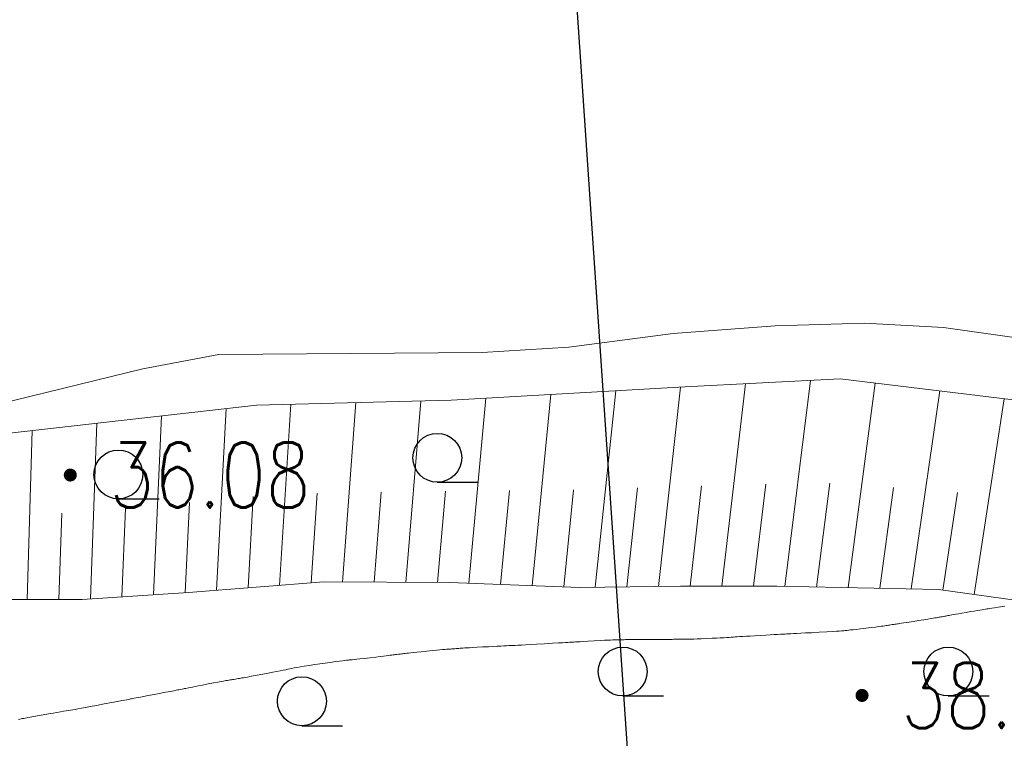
# Model space of a CAD drawing. Extents: x 39508475 to 39522402, y 3783947 to 3795549.
# Tile 42 of 256: x 39510091 to 39510122, y 3794330 to 3794352. Entities that reach past the tile are written whole.
import ezdxf
from ezdxf.enums import TextEntityAlignment as Align

# ---------------------------------------------------------------- set-up
doc = ezdxf.new("R2010")
doc.units = 0
doc.layers.get('0').update_dxf_attribs({"linetype": 'CONTINUOUS'})
for name, color, linetype in [('GCD', 1, 'CONTINUOUS'), ('JCDL_DGX', 30, 'CONTINUOUS'), ('SXSS', 5, 'CONTINUOUS'), ('ZBTZ', 3, 'CONTINUOUS'), ('断面线', 2, 'CONTINUOUS')]:
    doc.layers.add(name, color=color, linetype=linetype)
doc.styles.add('HZ', font='rs', dxfattribs={"width": 0.8, "bigfont": 'hztxt'})

# ---------------------------------------------------------------- blocks, each defined once
blk = doc.blocks.new('9330003')
at = {"color": 0}
blk.add_line((0, -0.75), (1.25, -0.75), dxfattribs=at)
blk.add_circle((0, 0), 0.75, dxfattribs=at)
blk = doc.blocks.new('gc200')
at = {"const_width": 0.2}
blk.add_lwpolyline([(-0.1, 0, 1), (0.1, 0, 1)], format="xyb", close=True, dxfattribs=at)

msp = doc.modelspace()

# ---------------------------------------------------------------- linework, layer by layer
at = {"layer": 'JCDL_DGX', "color": 42, "linetype": 'Continuous', "lineweight": 15, "true_color": 0xc28700}
msp.add_lwpolyline([(39510091.38476, 3794330.6343), (39510091.42193, 3794330.64128), (39510091.45949, 3794330.64832), (39510091.49895, 3794330.65569), (39510091.54326, 3794330.66389), (39510091.59697, 3794330.67375), (39510091.664, 3794330.686), (39510091.74281, 3794330.70035), (39510091.84076, 3794330.71809), (39510091.96856, 3794330.74116), (39510092.13501, 3794330.77115), (39510092.30419, 3794330.80157), (39510092.44229, 3794330.82625), (39510092.55965, 3794330.84703), (39510092.668, 3794330.866), (39510092.76657, 3794330.88308), (39510092.84721, 3794330.89679), (39510092.916, 3794330.90811), (39510092.97976, 3794330.91822), (39510093.04443, 3794330.92852), (39510093.11661, 3794330.94061), (39510093.20367, 3794330.95574), (39510093.312, 3794330.975), (39510093.43661, 3794330.99755), (39510093.58483, 3794331.02502), (39510093.77245, 3794331.0604), (39510094.01269, 3794331.10613), (39510094.24959, 3794331.15132), (39510094.4247, 3794331.18466), (39510094.5493, 3794331.20829), (39510094.638, 3794331.225), (39510094.70721, 3794331.23797), (39510094.75863, 3794331.24758), (39510094.79561, 3794331.25444), (39510094.82243, 3794331.25936), (39510094.84881, 3794331.2642), (39510094.88415, 3794331.27077), (39510094.93248, 3794331.27984), (39510094.997, 3794331.292), (39510095.07538, 3794331.30681), (39510095.17578, 3794331.32585), (39510095.30938, 3794331.35126), (39510095.48522, 3794331.38472), (39510095.66126, 3794331.41826), (39510095.79563, 3794331.44392), (39510095.89745, 3794331.46345), (39510095.978, 3794331.479), (39510096.04603, 3794331.4922), (39510096.10081, 3794331.50288), (39510096.1464, 3794331.51184), (39510096.18741, 3794331.51998), (39510096.22654, 3794331.52777), (39510096.26501, 3794331.53541), (39510096.30638, 3794331.5436), (39510096.354, 3794331.553), (39510096.40153, 3794331.56239), (39510096.44255, 3794331.57051), (39510096.48038, 3794331.57804), (39510096.51853, 3794331.58566), (39510096.55844, 3794331.59361), (39510096.6029, 3794331.60241), (39510096.65644, 3794331.61295), (39510096.723, 3794331.626), (39510096.80165, 3794331.64141), (39510096.90057, 3794331.66083), (39510097.03069, 3794331.68639), (39510097.20087, 3794331.71983), (39510097.37098, 3794331.75316), (39510097.50081, 3794331.77827), (39510097.59919, 3794331.79685), (39510097.677, 3794331.811), (39510097.74267, 3794331.8226), (39510097.79546, 3794331.83162), (39510097.83924, 3794331.83869), (39510097.87847, 3794331.84458), (39510097.91594, 3794331.8501), (39510097.95309, 3794331.85582), (39510097.99336, 3794331.86228), (39510098.04, 3794331.87), (39510098.08668, 3794331.87779), (39510098.1271, 3794331.88452), (39510098.16453, 3794331.89074), (39510098.20243, 3794331.89703), (39510098.24223, 3794331.90371), (39510098.28682, 3794331.91142), (39510098.34076, 3794331.92095), (39510098.408, 3794331.933), (39510098.48704, 3794331.94735), (39510098.5853, 3794331.96553), (39510098.71354, 3794331.98955), (39510098.88057, 3794332.02105), (39510099.05016, 3794332.05312), (39510099.188, 3794332.07929), (39510099.30439, 3794332.10151), (39510099.411, 3794332.122), (39510099.50755, 3794332.14077), (39510099.58615, 3794332.15651), (39510099.65267, 3794332.17045), (39510099.71379, 3794332.18393), (39510099.77571, 3794332.19737), (39510099.8453, 3794332.21116), (39510099.92967, 3794332.22664), (39510100.035, 3794332.245), (39510100.1563, 3794332.26528), (39510100.30066, 3794332.28796), (39510100.48345, 3794332.31535), (39510100.71756, 3794332.34947), (39510100.94853, 3794332.38275), (39510101.11952, 3794332.407), (39510101.24159, 3794332.42375), (39510101.329, 3794332.435), (39510101.39746, 3794332.44334), (39510101.44839, 3794332.44913), (39510101.4851, 3794332.45271), (39510101.51184, 3794332.45456), (39510101.53819, 3794332.45626), (39510101.57346, 3794332.45933), (39510101.62167, 3794332.46414), (39510101.686, 3794332.471), (39510101.7643, 3794332.47959), (39510101.86496, 3794332.49095), (39510101.99924, 3794332.50634), (39510102.17617, 3794332.5268), (39510102.35335, 3794332.54737), (39510102.48857, 3794332.56316), (39510102.591, 3794332.57526), (39510102.672, 3794332.585), (39510102.74037, 3794332.59334), (39510102.7954, 3794332.60019), (39510102.84112, 3794332.60606), (39510102.88221, 3794332.61154), (39510102.92142, 3794332.6168), (39510102.9601, 3794332.62182), (39510103.00184, 3794332.62708), (39510103.05, 3794332.633), (39510103.09814, 3794332.63887), (39510103.13978, 3794332.64395), (39510103.1783, 3794332.64863), (39510103.21726, 3794332.65337), (39510103.25805, 3794332.65825), (39510103.30345, 3794332.66348), (39510103.3581, 3794332.66957), (39510103.426, 3794332.677), (39510103.50624, 3794332.68562), (39510103.60721, 3794332.69618), (39510103.74005, 3794332.70984), (39510103.91382, 3794332.72755), (39510104.08757, 3794332.74512), (39510104.2203, 3794332.75827), (39510104.32107, 3794332.76786), (39510104.401, 3794332.775), (39510104.46857, 3794332.78075), (39510104.52293, 3794332.78511), (39510104.56808, 3794332.7884), (39510104.6086, 3794332.79096), (39510104.64731, 3794332.7933), (39510104.68562, 3794332.79577), (39510104.72706, 3794332.79859), (39510104.775, 3794332.802), (39510104.82293, 3794332.80547), (39510104.86436, 3794332.80855), (39510104.90264, 3794332.8115), (39510104.9413, 3794332.81457), (39510104.98192, 3794332.81772), (39510105.02756, 3794332.82097), (39510105.08291, 3794332.82464), (39510105.152, 3794332.829), (39510105.2334, 3794332.83391), (39510105.33497, 3794332.83961), (39510105.46786, 3794332.84671), (39510105.64118, 3794332.85572), (39510105.81709, 3794332.86479), (39510105.95972, 3794332.87215), (39510106.07966, 3794332.87835), (39510106.189, 3794332.884), (39510106.28774, 3794332.88908), (39510106.36786, 3794332.89313), (39510106.43534, 3794332.89643), (39510106.49695, 3794332.89933), (39510106.5594, 3794332.9023), (39510106.63005, 3794332.90582), (39510106.71616, 3794332.91029), (39510106.824, 3794332.916), (39510106.94882, 3794332.92273), (39510107.09867, 3794332.93099), (39510107.28963, 3794332.94168), (39510107.53508, 3794332.95555), (39510107.77741, 3794332.96928), (39510107.95673, 3794332.97946), (39510108.08461, 3794332.98675), (39510108.176, 3794332.992), (39510108.2475, 3794332.99614), (39510108.30069, 3794332.99926), (39510108.33902, 3794333.00158), (39510108.36695, 3794333.00335), (39510108.39444, 3794333.00509), (39510108.43113, 3794333.00729), (39510108.48121, 3794333.01019), (39510108.548, 3794333.014), (39510108.62914, 3794333.0186), (39510108.73313, 3794333.02449), (39510108.87156, 3794333.03231), (39510109.05379, 3794333.0426), (39510109.23599, 3794333.0528), (39510109.37433, 3794333.06026), (39510109.47814, 3794333.06545), (39510109.559, 3794333.069), (39510109.62668, 3794333.07168), (39510109.68095, 3794333.07362), (39510109.72581, 3794333.07492), (39510109.76583, 3794333.07576), (39510109.80392, 3794333.07644), (39510109.84153, 3794333.07716), (39510109.88213, 3794333.07799), (39510109.929, 3794333.079), (39510109.9758, 3794333.08001), (39510110.0161, 3794333.08085), (39510110.05316, 3794333.0816), (39510110.09041, 3794333.08231), (39510110.12948, 3794333.083), (39510110.17337, 3794333.08364), (39510110.22658, 3794333.08429), (39510110.293, 3794333.085), (39510110.37218, 3794333.08569), (39510110.47329, 3794333.08625), (39510110.60758, 3794333.08673), (39510110.78415, 3794333.08718), (39510110.96089, 3794333.08762), (39510111.0958, 3794333.08804), (39510111.19806, 3794333.08849), (39510111.279, 3794333.089), (39510111.34734, 3794333.08952), (39510111.4023, 3794333.08999), (39510111.44793, 3794333.09045), (39510111.48888, 3794333.09094), (39510111.52797, 3794333.09143), (39510111.56667, 3794333.09192), (39510111.60855, 3794333.09242), (39510111.657, 3794333.093), (39510111.70549, 3794333.09354), (39510111.74753, 3794333.09389), (39510111.78652, 3794333.09407), (39510111.82607, 3794333.09412), (39510111.86752, 3794333.09429), (39510111.91363, 3794333.09494), (39510111.96909, 3794333.09615), (39510112.038, 3794333.098), (39510112.11847, 3794333.10049), (39510112.21737, 3794333.10413), (39510112.34545, 3794333.10934), (39510112.51156, 3794333.11646), (39510112.67979, 3794333.12384), (39510112.81581, 3794333.13006), (39510112.92971, 3794333.13561), (39510113.033, 3794333.141), (39510113.12623, 3794333.14611), (39510113.20234, 3794333.15059), (39510113.26704, 3794333.15482), (39510113.3268, 3794333.15916), (39510113.38676, 3794333.16358), (39510113.4522, 3794333.16808), (39510113.52968, 3794333.17309), (39510113.625, 3794333.179), (39510113.73057, 3794333.18543), (39510113.84657, 3794333.1924), (39510113.9847, 3794333.2006), (39510114.1552, 3794333.21064), (39510114.32573, 3794333.22062), (39510114.46396, 3794333.2286), (39510114.58014, 3794333.23517), (39510114.686, 3794333.241), (39510114.78125, 3794333.24614), (39510114.85758, 3794333.25011), (39510114.92059, 3794333.25321), (39510114.97674, 3794333.25575), (39510115.03347, 3794333.25832), (39510115.09873, 3794333.26149), (39510115.17931, 3794333.26563), (39510115.281, 3794333.271), (39510115.39946, 3794333.27733), (39510115.543, 3794333.28503), (39510115.72709, 3794333.29494), (39510115.96456, 3794333.30775), (39510116.19911, 3794333.32054), (39510116.37222, 3794333.33037), (39510116.49504, 3794333.33791), (39510116.582, 3794333.344), (39510116.64964, 3794333.34914), (39510116.69992, 3794333.35312), (39510116.73611, 3794333.35624), (39510116.76242, 3794333.35881), (39510116.78825, 3794333.36153), (39510116.82264, 3794333.3652), (39510116.86953, 3794333.37025), (39510116.932, 3794333.377), (39510117.00762, 3794333.3854), (39510117.10386, 3794333.39661), (39510117.23142, 3794333.41194), (39510117.39894, 3794333.43237), (39510117.56642, 3794333.45295), (39510117.69383, 3794333.46881), (39510117.7898, 3794333.48105), (39510117.865, 3794333.491), (39510117.92812, 3794333.49958), (39510117.97871, 3794333.50669), (39510118.02048, 3794333.51286), (39510118.05771, 3794333.5187), (39510118.0932, 3794333.52434), (39510118.12843, 3794333.52978), (39510118.16667, 3794333.53551), (39510118.211, 3794333.542), (39510118.25541, 3794333.54842), (39510118.29394, 3794333.55388), (39510118.32972, 3794333.55883), (39510118.36605, 3794333.56372), (39510118.40409, 3794333.56891), (39510118.44633, 3794333.57494), (39510118.49705, 3794333.58246), (39510118.56, 3794333.592), (39510118.63452, 3794333.60351), (39510118.72872, 3794333.61843), (39510118.85301, 3794333.63843), (39510119.01585, 3794333.66485), (39510119.1783, 3794333.69129), (39510119.30115, 3794333.71134), (39510119.39262, 3794333.72635), (39510119.463, 3794333.738), (39510119.52145, 3794333.74773), (39510119.56812, 3794333.75555), (39510119.60639, 3794333.76201), (39510119.64023, 3794333.7678), (39510119.67237, 3794333.77333), (39510119.70426, 3794333.77887), (39510119.73888, 3794333.78493), (39510119.779, 3794333.792), (39510119.81915, 3794333.79912), (39510119.85388, 3794333.80539), (39510119.88599, 3794333.81132), (39510119.91845, 3794333.81744), (39510119.95241, 3794333.82383), (39510119.99018, 3794333.83078), (39510120.0356, 3794333.83896), (39510120.092, 3794333.849), (39510120.15783, 3794333.86063), (39510120.23862, 3794333.87478), (39510120.34318, 3794333.89298), (39510120.47872, 3794333.9165), (39510120.61566, 3794333.94019), (39510120.72545, 3794333.95906), (39510120.81614, 3794333.97446), (39510120.897, 3794333.988), (39510120.969, 3794333.99994), (39510121.02642, 3794334.00933), (39510121.07342, 3794334.01686), (39510121.11485, 3794334.02331), (39510121.15691, 3794334.02983), (39510121.20628, 3794334.03758), (39510121.26818, 3794334.04741), (39510121.347, 3794334.06), (39510121.46305, 3794334.07857), (39510121.66479, 3794334.11085)], dxfattribs=at)
at = {"layer": 'SXSS', "linetype": 'Continuous', "lineweight": 0}
for points in [[(39510048.09, 3794337.773), (39510055.589, 3794337.854), (39510060.894, 3794338.096), (39510064.669, 3794338.162), (39510067.015, 3794338.376), (39510069.717, 3794338.948), (39510071.789, 3794339.602), (39510074.9, 3794339.937), (39510083.66, 3794339.53), (39510088.08, 3794339.871), (39510090.255, 3794340.185), (39510095.199, 3794341.395), (39510097.527, 3794341.83), (39510105.622, 3794341.896), (39510108.274, 3794342.059), (39510111.487, 3794342.48), (39510114.615, 3794342.714), (39510117.353, 3794342.793), (39510119.785, 3794342.666), (39510122.61, 3794342.269)], [(39510122.257, 3794340.401), (39510116.614, 3794341.087), (39510111.839, 3794340.841), (39510104.669, 3794340.43), (39510098.69, 3794340.279), (39510091.012, 3794339.413), (39510084.013, 3794338.875), (39510079.039, 3794338.954), (39510073.739, 3794338.891), (39510072.019, 3794338.148), (39510070.042, 3794338.423), (39510067.621, 3794337.761), (39510065.157, 3794337.199), (39510061.346, 3794337.028), (39510054.913, 3794336.889), (39510046.651, 3794336.714), (39510040.574, 3794336.152), (39510036.915, 3794335.148), (39510035.957, 3794335.241), (39510027.997, 3794334.203), (39510019.98, 3794333.122), (39510013.409, 3794332.104), (39510004.674, 3794330.482), (39510005.057, 3794328.017)], [(39510111.033, 3794334.716), (39510111.712, 3794340.834)], [(39510112.973, 3794334.724), (39510113.705, 3794340.937)], [(39510114.914, 3794334.716), (39510115.699, 3794341.04)], [(39510116.854, 3794334.677), (39510117.687, 3794340.956)], [(39510107.152, 3794334.736), (39510107.725, 3794340.605)], [(39510109.092, 3794334.687), (39510109.718, 3794340.719)], [(39510118.795, 3794334.639), (39510119.669, 3794340.715)], [(39510099.395, 3794334.747), (39510099.746, 3794340.305)], [(39510101.332, 3794334.85), (39510101.742, 3794340.356)], [(39510103.273, 3794334.84), (39510103.737, 3794340.406)], [(39510105.213, 3794334.811), (39510105.732, 3794340.491)], [(39510120.725, 3794334.469), (39510121.65, 3794340.474)], [(39510095.524, 3794334.458), (39510095.772, 3794339.95)], [(39510097.46, 3794334.597), (39510097.755, 3794340.173)], [(39510093.588, 3794334.329), (39510093.788, 3794339.726)], [(39510091.648, 3794334.315), (39510091.804, 3794339.502)], [(39510112.003, 3794334.725), (39510112.356, 3794337.806)], [(39510113.944, 3794334.722), (39510114.323, 3794337.855)], [(39510115.884, 3794334.697), (39510116.29, 3794337.887)], [(39510100.363, 3794334.823), (39510100.553, 3794337.577)], [(39510102.302, 3794334.845), (39510102.521, 3794337.613)], [(39510104.243, 3794334.836), (39510104.489, 3794337.635)], [(39510106.183, 3794334.774), (39510106.456, 3794337.661)], [(39510108.122, 3794334.699), (39510108.422, 3794337.68)], [(39510110.062, 3794334.702), (39510110.389, 3794337.739)], [(39510117.825, 3794334.658), (39510118.251, 3794337.747)], [(39510119.764, 3794334.603), (39510120.212, 3794337.599)], [(39510096.493, 3794334.522), (39510096.628, 3794337.292)], [(39510098.428, 3794334.672), (39510098.588, 3794337.476)], [(39510092.618, 3794334.314), (39510092.707, 3794336.964)], [(39510094.556, 3794334.394), (39510094.668, 3794337.116)], [(39510052.184, 3794334.508), (39510056.606, 3794334.423), (39510060.11, 3794334.25), (39510062.441, 3794334.055), (39510065.298, 3794334.083), (39510068.597, 3794334.164), (39510072.37, 3794334.537), (39510076.144, 3794334.977), (39510079.068, 3794335.26), (39510082.979, 3794335.242), (39510085.327, 3794334.945), (39510087.438, 3794334.392), (39510089.904, 3794334.317), (39510093.34, 3794334.313), (39510096.604, 3794334.53), (39510100.752, 3794334.853), (39510104.613, 3794334.834), (39510108.61, 3794334.68), (39510111.705, 3794334.726), (39510114.664, 3794334.721), (39510119.63, 3794334.622), (39510122.422, 3794334.232)], [(39510052.184, 3794334.508), (39510056.606, 3794334.423), (39510060.11, 3794334.25), (39510062.441, 3794334.055), (39510065.298, 3794334.083), (39510068.597, 3794334.164), (39510072.37, 3794334.537), (39510076.144, 3794334.977), (39510079.068, 3794335.26), (39510082.979, 3794335.242), (39510085.327, 3794334.945), (39510087.438, 3794334.392), (39510089.904, 3794334.317), (39510093.34, 3794334.313), (39510096.604, 3794334.53), (39510100.752, 3794334.853), (39510104.613, 3794334.834), (39510108.61, 3794334.68), (39510111.705, 3794334.726), (39510114.664, 3794334.721), (39510119.63, 3794334.622), (39510122.422, 3794334.232)]]:
    msp.add_lwpolyline(points, dxfattribs=at)
at = {"layer": '断面线', "linetype": 'Continuous', "flags": 128}
msp.add_lwpolyline([(39510103.50822, 3794426.18531), (39510107.50732, 3794367.39484), (39510116.52165, 3794234.87577)], dxfattribs=at)

# ---------------------------------------------------------------- block references
at = {"layer": 'GCD', "linetype": 'Continuous'}
ref = msp.add_blockref('gc200', (39510092.971, 3794338.134, 36.084), dxfattribs=at)
ref.add_attrib('height', '36.08', dxfattribs={"linetype": 'Continuous', "height": 2, "style": 'HZ', "width": 0.8}).set_placement((39510094.171, 3794338.134, 36.084), align=Align.MIDDLE_LEFT)
ref = msp.add_blockref('gc200', (39510117.2813, 3794331.368, 38.2), dxfattribs=at)
ref.add_attrib('height', '38.20', dxfattribs={"linetype": 'Continuous', "height": 2, "style": 'HZ', "width": 0.8}).set_placement((39510118.4813, 3794331.368, 38.2), align=Align.MIDDLE_LEFT)
at = {"layer": 'ZBTZ', "color": 114}
for p in [(39510104.24, 3794338.664), (39510094.448, 3794338.151), (39510109.933, 3794332.101), (39510119.931, 3794332.101), (39510100.083, 3794331.19)]:
    msp.add_blockref('9330003', p, dxfattribs=at)

doc.saveas('drawing.dxf')
